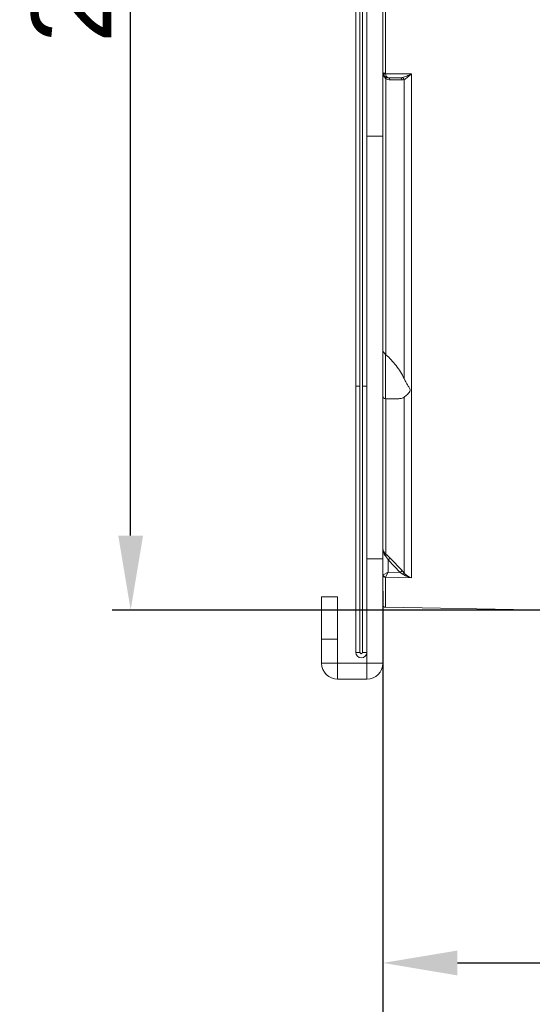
# Model space of a CAD drawing. Header units: millimetres. Extents: x 29170 to 33192, y 579 to 3108.
# Tile 236 of 256: x 31636 to 31732, y 2489 to 2674. Entities that reach past the tile are written whole.
import ezdxf

# ---------------------------------------------------------------- set-up
doc = ezdxf.new("R2010")
doc.units = ezdxf.units.MM
doc.layers.add('细实线', color=7, linetype='Continuous', lineweight=13)
doc.dimstyles.new('ISO-25', dxfattribs={"dimtxt": 15, "dimasz": 14, "dimexe": 3.5, "dimexo": 0, "dimgap": 3.5, "dimtad": 1, "dimtxsty": 'Standard', "dimcen": 2.5, "dimadec": 0, "dimazin": 0, "dimtfac": 1, "dimtmove": 0, "dimatfit": 3, "dimfxl": 1, "dimarcsym": 0})

# ---------------------------------------------------------------- blocks, each defined once
blk = doc.blocks.new('*D29')
at = {"layer": 'Defpoints', "color": 0, "transparency": 16777216}
for p in [(31656.71, 2843.26), (31734.08, 2843.26), (31734.08, 2563.26)]:
    blk.add_point(p, dxfattribs=at)
at = {"layer": '细实线', "color": 0, "lineweight": -2, "transparency": 16777216}
for p, q in [((31734.08, 2843.26), (31653.21, 2843.26)), ((31656.71, 2577.26), (31656.71, 2829.26)), ((31734.08, 2563.26), (31653.21, 2563.26))]:
    blk.add_line(p, q, dxfattribs=at)
at = {"layer": '细实线', "color": 0, "transparency": 16777216}
for points in [[(31654.38, 2829.26), (31659.04, 2829.26), (31656.71, 2843.26)], [(31654.38, 2577.26), (31659.04, 2577.26), (31656.71, 2563.26)]]:
    blk.add_solid(points, dxfattribs=at)
at = {"layer": '细实线', "color": 0, "transparency": 16777216, "insert": (31645.71, 2703.26), "char_height": 15, "attachment_point": 5, "rotation": 90}
blk.add_mtext('280mm', dxfattribs=at)
blk = doc.blocks.new('*D30')
at = {"layer": 'Defpoints', "color": 0, "transparency": 16777216}
for p in [(31829.08, 2581.36), (31704.08, 2566.79), (31829.08, 2496.96)]:
    blk.add_point(p, dxfattribs=at)
at = {"layer": '细实线', "color": 0, "lineweight": -2, "transparency": 16777216}
for p, q in [((31829.08, 2581.36), (31829.08, 2493.46)), ((31704.08, 2566.79), (31704.08, 2493.46)), ((31718.08, 2496.96), (31815.08, 2496.96))]:
    blk.add_line(p, q, dxfattribs=at)
at = {"layer": '细实线', "color": 0, "transparency": 16777216}
for points in [[(31718.08, 2499.29), (31718.08, 2494.62), (31704.08, 2496.96)], [(31815.08, 2499.29), (31815.08, 2494.62), (31829.08, 2496.96)]]:
    blk.add_solid(points, dxfattribs=at)
at = {"layer": '细实线', "color": 0, "transparency": 16777216, "insert": (31766.58, 2507.96), "char_height": 15, "attachment_point": 5}
blk.add_mtext('125mm', dxfattribs=at)
blk = doc.blocks.new('*D31')
at = {"layer": 'Defpoints', "color": 0, "transparency": 16777216}
for p in [(31832.78, 2637.83), (31704.08, 2566.2), (31704.08, 2439.9)]:
    blk.add_point(p, dxfattribs=at)
at = {"layer": '细实线', "color": 0, "lineweight": -2, "transparency": 16777216}
for p, q in [((31832.78, 2637.83), (31832.78, 2436.4)), ((31704.08, 2566.2), (31704.08, 2436.4)), ((31818.78, 2439.9), (31718.08, 2439.9))]:
    blk.add_line(p, q, dxfattribs=at)
at = {"layer": '细实线', "color": 0, "transparency": 16777216}
for points in [[(31718.08, 2442.23), (31718.08, 2437.56), (31704.08, 2439.9)], [(31818.78, 2442.23), (31818.78, 2437.56), (31832.78, 2439.9)]]:
    blk.add_solid(points, dxfattribs=at)
at = {"layer": '细实线', "color": 0, "transparency": 16777216, "insert": (31768.43, 2452.15), "char_height": 15, "attachment_point": 5}
blk.add_mtext('128,7mm', dxfattribs=at)

msp = doc.modelspace()

# ---------------------------------------------------------------- linework, layer by layer
at = {"layer": '细实线'}
for p, q in [((31704.081, 2553.256), (31704.081, 2848.256)), ((31704.572, 2664.116), (31704.572, 2742.396)), ((31698.981, 2555.306), (31698.981, 2678.256)), ((31699.781, 2555.306), (31699.781, 2678.256)), ((31700.281, 2555.306), (31700.281, 2678.256)), ((31701.081, 2555.306), (31701.081, 2677.406)), ((31709.445, 2663.974), (31704.593, 2663.974)), ((31709.445, 2663.974), (31709.445, 2569.328)), ((31704.667, 2663.072), (31704.667, 2611.212)), ((31707.337, 2663.256), (31705.081, 2663.256)), ((31706.559, 2662.86), (31705.435, 2662.861)), ((31707.69, 2662.859), (31706.559, 2662.86)), ((31708.066, 2606.752), (31708.066, 2662.913)), ((31704.081, 2652.307), (31701.081, 2652.307)), ((31704.327, 2611.555), (31704.581, 2611.294)), ((31704.581, 2611.294), (31704.581, 2602.964)), ((31698.981, 2605.306), (31699.781, 2605.306)), ((31701.081, 2605.306), (31700.281, 2605.306)), ((31707.061, 2602.964), (31704.581, 2602.964)), ((31704.667, 2602.964), (31704.667, 2573.762)), ((31708.066, 2570.255), (31708.066, 2603.237)), ((31705.435, 2573.023), (31705.081, 2572.686)), ((31707.69, 2570.664), (31705.435, 2573.023)), ((31704.081, 2572.856), (31701.081, 2572.856)), ((31705.081, 2572.686), (31705.081, 2570.367)), ((31707.337, 2570.326), (31705.081, 2572.686)), ((31705.081, 2570.367), (31704.122, 2569.896)), ((31704.572, 2563.771), (31704.572, 2569.375)), ((31704.593, 2569.416), (31705.081, 2570.367)), ((31704.593, 2569.416), (31709.445, 2569.328)), ((31705.081, 2570.367), (31707.337, 2570.326)), ((31707.69, 2570.664), (31707.337, 2570.326)), ((31695.581, 2565.756), (31692.581, 2565.756)), ((31692.581, 2553.256), (31692.581, 2565.756)), ((31695.581, 2550.256), (31695.581, 2565.756)), ((31704.572, 2563.771), (31732.081, 2563.291)), ((31732.081, 2563.305), (31734.081, 2563.27)), ((31732.081, 2563.305), (31732.081, 2563.291)), ((31695.581, 2557.756), (31692.581, 2557.756)), ((31699.781, 2555.306), (31698.981, 2555.306)), ((31701.081, 2555.306), (31700.281, 2555.306)), ((31701.081, 2550.256), (31701.081, 2555.306)), ((31692.581, 2553.256), (31704.081, 2553.256)), ((31701.081, 2550.256), (31695.581, 2550.256))]:
    msp.add_line(p, q, dxfattribs=at)
for centre, radius, start, end in [((31705.081, 2664.256), 1, 194.59725, 270), ((31705.078, 2664.116), 0.506, 180.03958, 196.25686), ((31705.436, 2664.364), 1.503, 239.24632, 269.96211), ((31706.117, 2612.811), 2.159, 224.63796, 227.79229), ((31704.581, 2603.464), 0.5, 180, 270), ((31700.787, 2560.931), 11.453, 52.78106, 55.11849), ((31698.406, 2561.764), 12.861, 41.31621, 43.78868), ((31704.581, 2564.271), 0.5, 180, 269), ((31700.031, 2555.306), 1.05, 180, 0), ((31700.031, 2555.306), 0.25, 180, 0), ((31695.581, 2553.256), 3, 180, 270), ((31701.081, 2553.256), 3, 270, 0)]:
    msp.add_arc(centre, radius, start, end, dxfattribs=at)
for points, knots in [([(31704.147, 2664.186), (31704.137, 2664.191), (31704.11, 2664.206), (31704.081, 2664.234), (31704.081, 2664.256)], [0, 0, 0, 0, 0.3347375, 1, 1, 1, 1]), ([(31704.593, 2663.974), (31704.488, 2663.946), (31704.358, 2663.921), (31704.136, 2663.924), (31704.122, 2663.974)], [0, 0, 0, 0, 0.6732656, 1, 1, 1, 1]), ([(31704.572, 2664.116), (31704.53, 2664.116), (31704.387, 2664.123), (31704.238, 2664.141), (31704.147, 2664.186)], [0, 0, 0, 0, 0.2941203, 1, 1, 1, 1]), ([(31705.081, 2663.256), (31705.027, 2663.256), (31704.866, 2663.313), (31704.681, 2663.58), (31704.615, 2663.828), (31704.593, 2663.974)], [0, 0, 0, 0, 0.1751412, 0.5204351, 1, 1, 1, 1]), ([(31709.445, 2663.974), (31709.154, 2663.83), (31708.591, 2663.568), (31708.004, 2663.352), (31707.715, 2663.292)], [0, 0, 0, 0, 0.5239018, 1, 1, 1, 1]), ([(31709.445, 2663.974), (31709.215, 2663.76), (31708.78, 2663.377), (31708.308, 2663.025), (31708.066, 2662.913)], [0, 0, 0, 0, 0.540736, 1, 1, 1, 1]), ([(31704.667, 2663.072), (31704.616, 2663.106), (31704.428, 2663.255), (31704.287, 2663.46), (31704.214, 2663.622)], [0, 0, 0, 0, 0.2576906, 1, 1, 1, 1]), ([(31704.569, 2663.397), (31704.591, 2663.384), (31704.679, 2663.3), (31704.683, 2663.163), (31704.667, 2663.072)], [0, 0, 0, 0, 0.2131412, 1, 1, 1, 1]), ([(31705.081, 2663.256), (31705.166, 2663.256), (31705.351, 2663.15), (31705.419, 2662.963), (31705.435, 2662.861)], [0, 0, 0, 0, 0.4487237, 1, 1, 1, 1]), ([(31707.337, 2663.256), (31707.421, 2663.256), (31707.608, 2663.15), (31707.675, 2662.962), (31707.69, 2662.859)], [0, 0, 0, 0, 0.4485035, 1, 1, 1, 1]), ([(31707.715, 2663.292), (31707.754, 2663.283), (31707.918, 2663.212), (31708.026, 2663.044), (31708.066, 2662.913)], [0, 0, 0, 0, 0.2261493, 1, 1, 1, 1]), ([(31704.081, 2611.984), (31704.081, 2611.954), (31704.115, 2611.787), (31704.235, 2611.657), (31704.327, 2611.555)], [0, 0, 0, 0, 0.176851, 1, 1, 1, 1]), ([(31708.066, 2606.752), (31707.67, 2607.615), (31706.639, 2609.208), (31705.355, 2610.588), (31704.667, 2611.212)], [0, 0, 0, 0, 0.5056559, 1, 1, 1, 1]), ([(31708.066, 2606.752), (31708.159, 2606.549), (31708.357, 2606.157), (31708.682, 2605.603), (31708.963, 2605.168), (31709.167, 2604.842), (31709.24, 2604.663), (31709.24, 2604.575)], [0, 0, 0, 0, 0.270152, 0.5301074, 0.7772199, 0.893591, 1, 1, 1, 1]), ([(31709.24, 2604.575), (31709.24, 2604.409), (31709.021, 2604.119), (31708.624, 2603.688), (31708.289, 2603.397), (31708.066, 2603.237)], [0, 0, 0, 0, 0.2749652, 0.544293, 1, 1, 1, 1]), ([(31707.084, 2602.964), (31707.176, 2602.964), (31707.517, 2602.982), (31707.862, 2603.092), (31708.066, 2603.237)], [0, 0, 0, 0, 0.2678311, 1, 1, 1, 1]), ([(31704.667, 2573.762), (31704.488, 2573.912), (31704.195, 2574.246), (31704.081, 2574.681), (31704.081, 2574.877)], [0, 0, 0, 0, 0.5426911, 1, 1, 1, 1]), ([(31704.569, 2573.424), (31704.486, 2573.532), (31704.207, 2573.968), (31704.081, 2574.497), (31704.081, 2574.877)], [0, 0, 0, 0, 0.263856, 1, 1, 1, 1]), ([(31704.667, 2573.762), (31704.683, 2573.716), (31704.662, 2573.589), (31704.607, 2573.484), (31704.569, 2573.424)], [0, 0, 0, 0, 0.4061475, 1, 1, 1, 1]), ([(31705.081, 2572.686), (31704.959, 2572.877), (31704.793, 2573.126), (31704.614, 2573.366), (31704.569, 2573.424)], [0, 0, 0, 0, 0.7564752, 1, 1, 1, 1]), ([(31705.435, 2573.023), (31705.372, 2573.089), (31705.124, 2573.344), (31704.867, 2573.589), (31704.667, 2573.762)], [0, 0, 0, 0, 0.2563962, 1, 1, 1, 1]), ([(31704.081, 2569.855), (31704.081, 2569.733), (31704.19, 2569.477), (31704.447, 2569.377), (31704.572, 2569.375)], [0, 0, 0, 0, 0.4928123, 1, 1, 1, 1]), ([(31704.572, 2569.375), (31704.572, 2569.382), (31704.577, 2569.398), (31704.587, 2569.41), (31704.593, 2569.416)], [0, 0, 0, 0, 0.4580806, 1, 1, 1, 1]), ([(31708.066, 2570.255), (31708.016, 2570.257), (31707.89, 2570.18), (31707.782, 2570.105), (31707.715, 2570.051)], [0, 0, 0, 0, 0.3658178, 1, 1, 1, 1]), ([(31709.445, 2569.328), (31709.295, 2569.352), (31708.682, 2569.489), (31708.093, 2569.763), (31707.715, 2570.051)], [0, 0, 0, 0, 0.2424229, 1, 1, 1, 1]), ([(31709.445, 2569.328), (31709.323, 2569.363), (31708.8, 2569.564), (31708.344, 2569.926), (31708.066, 2570.255)], [0, 0, 0, 0, 0.2284656, 1, 1, 1, 1])]:
    msp.add_open_spline(points, degree=3, knots=knots, dxfattribs=at)
for points in [[(31704.214, 2663.622), (31704.145, 2663.776), (31704.103, 2663.944), (31704.088, 2664.112)], [(31707.715, 2663.292), (31707.591, 2663.267), (31707.463, 2663.256), (31707.337, 2663.256)], [(31708.066, 2662.913), (31707.945, 2662.876), (31707.817, 2662.859), (31707.69, 2662.859)], [(31704.122, 2569.896), (31704.134, 2569.74), (31704.234, 2569.579), (31704.367, 2569.495)], [(31704.367, 2569.495), (31704.434, 2569.452), (31704.513, 2569.424), (31704.593, 2569.416)]]:
    msp.add_open_spline(points, degree=3, dxfattribs=at)

# ---------------------------------------------------------------- dimensions: what is measured, and where the dimension line sits
dim = msp.add_linear_dim(base=(31656.712, 2843.256), p1=(31734.081, 2563.256), p2=(31734.081, 2843.256), angle=90, text='<>mm', dimstyle='ISO-25', dxfattribs=at)
dim.commit()
dim.dimension.update_dxf_attribs({"geometry": '*D29', "text_midpoint": (31645.712, 2703.256)})
for base, p1, p2, picture, middle in [((31704.081, 2439.898), (31832.781, 2637.833), (31704.081, 2566.201), '*D31', (31768.431, 2452.148)), ((31829.081, 2496.956), (31704.081, 2566.787), (31829.081, 2581.363), '*D30', (31766.581, 2507.956))]:
    dim = msp.add_linear_dim(base=base, p1=p1, p2=p2, text='<>mm', dimstyle='ISO-25', dxfattribs=at)
    dim.commit()
    dim.dimension.update_dxf_attribs({"geometry": picture, "text_midpoint": middle})

doc.saveas('drawing.dxf')
